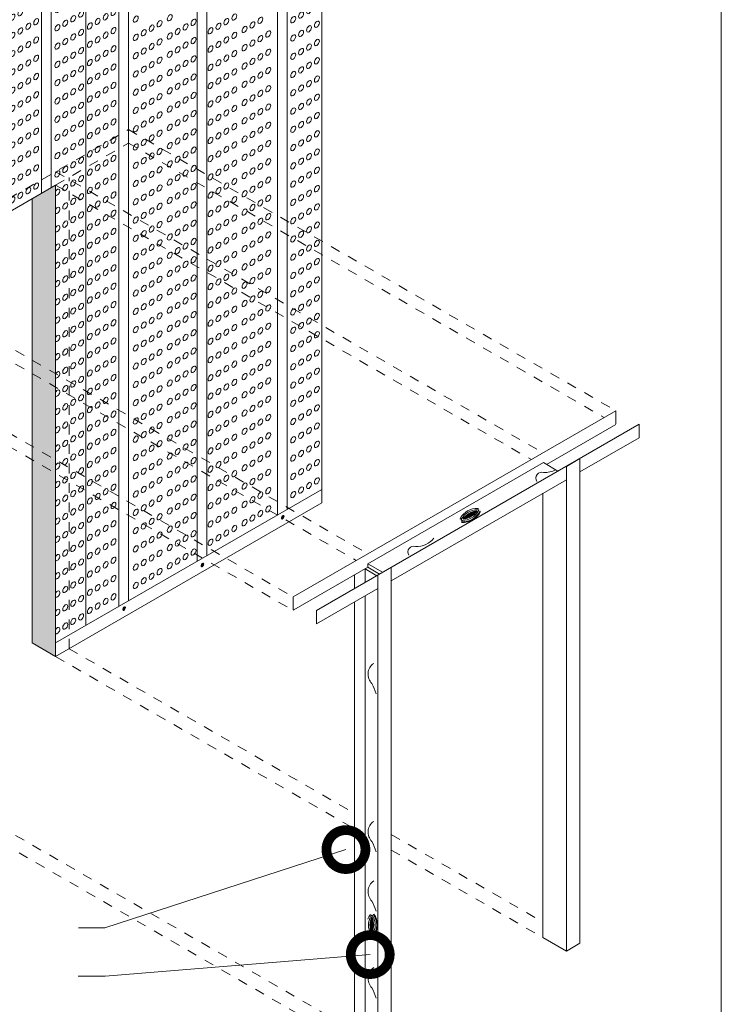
# Model space of a CAD drawing. Header units: millimetres. Extents: x 660.7 to 690.7, y 81.2 to 116.7.
# Tile 4 of 6: x 679.1 to 686.3, y 89.2 to 99.3. Entities that reach past the tile are written whole.
import ezdxf

# ---------------------------------------------------------------- set-up
doc = ezdxf.new("R2010")
doc.units = ezdxf.units.MM
doc.header["$LTSCALE"] = 0.025
doc.linetypes.add('DASHED2', pattern=[9.525, 6.35, -3.175])
doc.linetypes.add('HIDDEN', pattern=[0.375, 0.25, -0.125])
doc.layers.get('0').update_dxf_attribs({"lineweight": 5})
for name, color, linetype, lineweight in [('00-ACERO', 4, 'Continuous', 15), ('ESTRUCTURA', 251, 'Continuous', 9), ('hatch', 252, 'Continuous', 0), ('LAMINA ACCESORIOS', 1, 'Continuous', 20), ('PIJAS', 3, 'Continuous', 0), ('Poliestireno', 253, 'Continuous', 13), ('TEXTO', 7, 'DASHED2', 0)]:
    doc.layers.add(name, color=color, linetype=linetype, lineweight=lineweight)
doc.styles.add('Erika', font='techl___.ttf', dxfattribs={"height": 0.25})
doc.dimstyles.new('Erika', dxfattribs={"dimtxt": 0.25, "dimasz": 0.8, "dimexe": 0.5, "dimexo": 0.5, "dimgap": 0, "dimtad": 0, "dimlfac": 0.1, "dimzin": 1, "dimdsep": 46, "dimtxsty": 'Erika', "dimblk": 'DOTSMALL', "dimcen": 2.5, "dimse1": 1, "dimse2": 1, "dimclrd": 252, "dimclre": 252, "dimclrt": 256, "dimadec": 0, "dimazin": 0, "dimtfac": 1, "dimtmove": 0, "dimatfit": 3, "dimldrblk": 'DOTSMALL', "dimfxl": 0, "dimlwd": 0, "dimlwe": 0, "dimarcsym": 0})

# ---------------------------------------------------------------- blocks, each defined once
blk = doc.blocks.new('pij')
at = {"layer": 'PIJAS', "lineweight": 0}
for p, q in [((762.444, 94.483), (762.44, 94.486)), ((762.445, 94.475), (762.441, 94.478)), ((762.451, 94.495), (762.446, 94.497)), ((762.454, 94.5), (762.458, 94.498))]:
    blk.add_line(p, q, dxfattribs=at)
for centre, radius, start, end in [((762.449, 94.483), 0.01, 163.4425, 211.3049), ((762.459, 94.482), 0.0203, 131.3979, 168.6021), ((762.434, 94.487), 0.0193, 296.3011, 316.5575), ((762.431, 94.499), 0.0203, 311.3979, 348.6021), ((762.435, 94.478), 0.01, 343.4425, 31.3049), ((762.445, 94.485), 0.01, 268.6951, 316.5575), ((762.453, 94.49), 0.01, 88.6951, 136.5575), ((762.422, 94.503), 0.0389, 311.3979, 318.8318), ((762.451, 94.505), 0.01, 268.6951, 316.5575), ((762.439, 94.494), 0.0203, 311.3979, 348.6021), ((762.449, 94.493), 0.01, 343.4425, 31.3049)]:
    blk.add_arc(centre, radius, start, end, dxfattribs=at)
at = {"layer": 'PIJAS', "lineweight": 0, "extrusion": (0, 0, -1)}
for centre, major_axis, start_param, end_param in [((762.446, 94.49), (-0.0108, -0.0186), 6.167322, 9.561014), ((762.448, 94.488), (-0.0108, -0.0186), 5.759587, 10.581991), ((762.452, 94.486), (-0.0056, -0.00971), 5.759587, 9.948377)]:
    blk.add_ellipse(centre, major_axis=major_axis, ratio=0.440998, start_param=start_param, end_param=end_param, dxfattribs=at)
blk = doc.blocks.new('_DotSmall')
at = {"color": 0, "linetype": 'ByBlock', "const_width": 0.5}
blk.add_lwpolyline([(-0.0625, 0, 1), (0.0625, 0, 1)], format="xyb", close=True, dxfattribs=at)
blk = doc.blocks.new('t2')
at = {"layer": 'hatch', "color": 251, "linetype": 'ByBlock', "lineweight": 0, "extrusion": (0, 0, -1)}
for centre in [(645.818, 66.098), (645.902, 66.146), (645.649, 66), (645.733, 66.049), (645.818, 65.902), (645.902, 65.951), (645.649, 65.805), (645.733, 65.853), (645.818, 65.707), (645.902, 65.756), (645.649, 65.609), (645.733, 65.658), (645.902, 65.56), (645.733, 65.463), (645.818, 65.512), (645.649, 65.414), (645.902, 65.365), (645.733, 65.267), (645.818, 65.316), (645.649, 65.219), (645.902, 65.17), (645.733, 65.072), (645.818, 65.121), (645.649, 65.023), (645.818, 64.926), (645.902, 64.974), (645.649, 64.828), (645.733, 64.877), (645.818, 64.73), (645.902, 64.779), (645.649, 64.633), (645.733, 64.681), (645.818, 64.535), (645.902, 64.584), (645.649, 64.437), (645.733, 64.486), (645.818, 64.34), (645.902, 64.388), (645.649, 64.242), (645.733, 64.291), (645.902, 64.193), (645.733, 64.095), (645.818, 64.144), (645.649, 64.047), (645.902, 63.998), (645.733, 63.9), (645.818, 63.949), (645.649, 63.851), (645.902, 63.802), (645.733, 63.705), (645.818, 63.754), (645.649, 63.656), (645.818, 63.558), (645.902, 63.607), (645.649, 63.461), (645.733, 63.51), (645.818, 63.363), (645.902, 63.412), (645.649, 63.265), (645.733, 63.314), (645.818, 63.168), (645.902, 63.217), (645.649, 63.07), (645.733, 63.119), (645.818, 62.972), (645.902, 63.021), (645.649, 62.875), (645.733, 62.924), (645.902, 62.826), (645.733, 62.728), (645.818, 62.777), (645.649, 62.679), (645.902, 62.631), (645.733, 62.533), (645.818, 62.582), (645.649, 62.484), (645.902, 62.435), (645.733, 62.338), (645.818, 62.386), (645.649, 62.289), (645.818, 62.191), (645.902, 62.24), (645.649, 62.093), (645.733, 62.142), (645.818, 61.996), (645.902, 62.045), (645.649, 61.898), (645.733, 61.947), (645.818, 61.8), (645.902, 61.849), (645.649, 61.703), (645.733, 61.752), (645.733, 61.556), (645.818, 61.605), (645.902, 61.654), (645.649, 61.507), (645.902, 61.459), (645.733, 61.361), (645.818, 61.41), (645.649, 61.312), (645.902, 61.263), (645.733, 61.166), (645.818, 61.214), (645.649, 61.117), (645.902, 61.068), (645.733, 60.97), (645.818, 61.019), (645.649, 60.921), (645.818, 60.824), (645.902, 60.873), (645.649, 60.726), (645.733, 60.775), (645.818, 60.628), (645.902, 60.677), (645.649, 60.531), (645.733, 60.58), (645.818, 60.433), (645.902, 60.482), (645.649, 60.335), (645.733, 60.384), (645.733, 60.189), (645.818, 60.238), (645.902, 60.287), (645.649, 60.14), (645.902, 60.091), (645.733, 59.994), (645.818, 60.042), (645.649, 59.945), (645.902, 59.896), (645.733, 59.798), (645.818, 59.847), (645.649, 59.75), (645.902, 59.701), (645.733, 59.603), (645.818, 59.652), (645.649, 59.554), (645.818, 59.457), (645.902, 59.505), (645.649, 59.359), (645.733, 59.408), (645.818, 59.261), (645.902, 59.31), (645.649, 59.164), (645.733, 59.212)]:
    blk.add_ellipse(centre, major_axis=(-0.0187, -0.0324), ratio=0.57735, dxfattribs=at)
blk = doc.blocks.new('texp2')
at = {"layer": 'hatch', "color": 251, "linetype": 'ByBlock', "lineweight": 0, "extrusion": (0, 0, -1)}
for centre in [(607.275, 80.616), (607.36, 80.665), (607.444, 80.714), (607.191, 80.567), (607.444, 80.519), (606.964, 80.437), (607.275, 80.421), (607.36, 80.47), (606.795, 80.339), (606.88, 80.388), (607.191, 80.372), (607.444, 80.323), (606.561, 80.204), (606.711, 80.29), (606.88, 80.193), (606.964, 80.242), (607.275, 80.226), (607.36, 80.274), (606.392, 80.107), (606.477, 80.155), (606.711, 80.095), (606.795, 80.144), (607.191, 80.177), (607.444, 80.128), (606.308, 80.058), (606.561, 80.009), (606.88, 79.997), (606.964, 80.046), (607.191, 79.981), (607.275, 80.03), (607.36, 80.079), (606.042, 79.905), (606.127, 79.953), (606.392, 79.911), (606.477, 79.96), (606.711, 79.9), (606.795, 79.949), (607.36, 79.884), (607.444, 79.933), (605.873, 79.807), (605.958, 79.856), (606.308, 79.862), (606.561, 79.814), (606.88, 79.802), (606.964, 79.851), (607.191, 79.786), (607.275, 79.835), (605.639, 79.672), (605.724, 79.721), (606.042, 79.709), (606.127, 79.758), (606.308, 79.667), (606.392, 79.716), (606.477, 79.765), (606.711, 79.704), (606.795, 79.753), (607.36, 79.688), (607.444, 79.737), (605.47, 79.574), (605.555, 79.623), (605.873, 79.612), (605.958, 79.66), (606.127, 79.563), (606.477, 79.569), (606.561, 79.618), (606.88, 79.607), (606.964, 79.656), (607.191, 79.591), (607.275, 79.64), (605.639, 79.476), (605.724, 79.525), (605.958, 79.465), (606.042, 79.514), (606.308, 79.472), (606.392, 79.521), (606.711, 79.509), (606.795, 79.558), (606.964, 79.46), (607.36, 79.493), (607.444, 79.542), (605.47, 79.379), (605.555, 79.428), (605.873, 79.416), (606.127, 79.367), (606.477, 79.374), (606.561, 79.423), (606.795, 79.363), (606.88, 79.411), (607.191, 79.396), (607.275, 79.444), (605.639, 79.281), (605.724, 79.33), (605.958, 79.27), (606.042, 79.319), (606.308, 79.276), (606.392, 79.325), (606.711, 79.314), (606.964, 79.265), (607.275, 79.249), (607.36, 79.298), (607.444, 79.347), (605.47, 79.183), (605.555, 79.232), (605.873, 79.221), (606.127, 79.172), (606.477, 79.179), (606.561, 79.228), (606.795, 79.167), (606.88, 79.216), (607.191, 79.2), (607.444, 79.151), (605.555, 79.037), (605.639, 79.086), (605.724, 79.135), (605.958, 79.074), (606.042, 79.123), (606.308, 79.081), (606.392, 79.13), (606.711, 79.118), (606.964, 79.07), (607.275, 79.054), (607.36, 79.103), (605.47, 78.988), (605.724, 78.939), (605.873, 79.026), (606.042, 78.928), (606.127, 78.977), (606.392, 78.935), (606.477, 78.983), (606.561, 79.032), (606.795, 78.972), (606.88, 79.021), (607.191, 79.005), (607.444, 78.956), (605.555, 78.842), (605.639, 78.891), (605.873, 78.83), (605.958, 78.879), (606.308, 78.886), (606.561, 78.837), (606.711, 78.923), (606.88, 78.826), (606.964, 78.874), (607.275, 78.858), (607.36, 78.907), (605.47, 78.793), (605.724, 78.744), (606.042, 78.733), (606.127, 78.781), (606.392, 78.739), (606.477, 78.788), (606.711, 78.728), (606.795, 78.777), (607.191, 78.81), (607.444, 78.761), (605.555, 78.646), (605.639, 78.695), (605.873, 78.635), (605.958, 78.684), (606.308, 78.69), (606.561, 78.642), (606.88, 78.63), (606.964, 78.679), (607.191, 78.614), (607.275, 78.663), (607.36, 78.712), (605.47, 78.598), (605.724, 78.549), (606.042, 78.537), (606.127, 78.586), (606.392, 78.544), (606.477, 78.593), (606.711, 78.533), (606.795, 78.581), (607.36, 78.517), (607.444, 78.565), (605.47, 78.402), (605.555, 78.451), (605.639, 78.5), (605.873, 78.44), (605.958, 78.488), (606.308, 78.495), (606.561, 78.446), (606.88, 78.435), (606.964, 78.484), (607.275, 78.468), (605.639, 78.305), (605.724, 78.353), (606.042, 78.342), (606.127, 78.391), (606.308, 78.3), (606.392, 78.349), (606.477, 78.397), (606.711, 78.337), (606.795, 78.386), (607.36, 78.321), (607.444, 78.37), (605.47, 78.207), (605.555, 78.256), (605.873, 78.244), (605.958, 78.293), (606.127, 78.195), (606.477, 78.202), (606.561, 78.251), (607.275, 78.272), (605.639, 78.109), (605.724, 78.158), (605.958, 78.098), (606.042, 78.147), (606.308, 78.104), (606.392, 78.153), (607.36, 78.126), (607.444, 78.175), (605.47, 78.012), (605.555, 78.06), (605.873, 78.049), (606.127, 78), (607.275, 78.077), (605.639, 77.914), (605.724, 77.963), (605.958, 77.902), (606.042, 77.951), (607.275, 77.882), (607.36, 77.931), (607.444, 77.979), (605.47, 77.816), (605.555, 77.865), (605.873, 77.854), (607.444, 77.784), (605.555, 77.67), (605.639, 77.719), (605.724, 77.767), (607.275, 77.686), (607.36, 77.735), (605.47, 77.621), (607.444, 77.589), (607.275, 77.491), (607.36, 77.54), (607.444, 77.393), (607.275, 77.296), (607.36, 77.345), (607.36, 77.149), (607.444, 77.198), (607.275, 77.1), (607.36, 76.954), (607.444, 77.003), (607.275, 76.905), (607.36, 76.759), (607.444, 76.807), (607.275, 76.71), (607.444, 76.612), (607.275, 76.514), (607.36, 76.563), (607.444, 76.417), (607.275, 76.319), (607.36, 76.368), (607.444, 76.221), (607.275, 76.124), (607.36, 76.173), (607.444, 76.026), (607.275, 75.928), (607.36, 75.977), (607.36, 75.782), (607.444, 75.831), (607.275, 75.733), (607.36, 75.587), (607.444, 75.636), (607.275, 75.538), (607.36, 75.391), (607.444, 75.44), (607.275, 75.343), (607.444, 75.245), (607.275, 75.147), (607.36, 75.196), (607.444, 75.05), (607.275, 74.952), (607.36, 75.001), (607.444, 74.854), (607.275, 74.757), (607.36, 74.805), (607.444, 74.659), (607.275, 74.561), (607.36, 74.61), (607.36, 74.415), (607.444, 74.464), (607.275, 74.366), (607.36, 74.219), (607.444, 74.268), (607.275, 74.171), (607.36, 74.024), (607.444, 74.073), (607.275, 73.975), (607.444, 73.878), (607.275, 73.78), (607.36, 73.829)]:
    blk.add_ellipse(centre, major_axis=(-0.0187, -0.0324), ratio=0.57735, dxfattribs=at)
for centre in [(607.191, 78.419), (607.191, 78.224), (607.191, 78.028), (607.191, 77.833), (607.191, 77.638), (607.191, 77.442), (607.191, 77.247), (607.191, 77.052), (607.191, 76.856), (607.191, 76.661), (607.191, 76.466), (607.191, 76.27), (607.191, 76.075), (607.191, 75.88), (607.191, 75.684), (607.191, 75.489), (607.191, 75.294), (607.191, 75.098), (607.191, 74.903), (607.191, 74.708), (607.191, 74.512), (607.191, 74.317), (607.191, 74.122), (607.191, 73.926), (607.191, 73.731)]:
    blk.add_ellipse(centre, major_axis=(-0.0187, -0.0324), ratio=0.57735, start_param=1.556764, end_param=6.297218, dxfattribs=at)
at = {"layer": 'hatch', "linetype": 'ByBlock', "lineweight": 0}
blk.add_blockref('t2', (-40.631, 13.328), dxfattribs=at)

msp = doc.modelspace()

# ---------------------------------------------------------------- hatches: boundary and pattern name
h = msp.add_hatch(color=253)
h.paths.add_polyline_path([(682.868, 88.327, 0.414214), (682.668, 88.127), (682.668, 85.527, 0.414214), (682.968, 85.227), (685.587, 85.227, 0.414214), (685.887, 85.527), (685.887, 88.127, 0.414214), (685.687, 88.327)])
h.paths.add_polyline_path([(685.687, 87.927), (685.687, 85.627, -0.414214), (685.487, 85.427), (683.068, 85.427, -0.414214), (682.868, 85.627), (682.868, 87.927, -0.414214), (683.068, 88.127), (685.487, 88.127, -0.414214)], flags=16)
h.paths.add_polyline_path([(685.587, 87.827), (685.587, 85.627, -0.414214), (685.487, 85.527), (683.068, 85.527, -0.414214), (682.968, 85.627), (682.968, 87.827, -0.414214), (683.168, 88.027), (685.387, 88.027, -0.414214)], flags=0)
h.paths.add_polyline_path([(683.572, 87.733), (684.875, 87.733), (684.875, 85.477), (683.572, 85.477)], flags=8)
h.paths.add_polyline_path([(683.116, 89.512), (684.36, 89.512), (684.36, 89.221), (683.116, 89.221)], flags=9)
at = {"layer": 'hatch', "linetype": 'ByBlock', "lineweight": 0}
h = msp.add_hatch(dxfattribs=at)
h.set_pattern_fill('HONEY', color=256, scale=0.0096)
h.set_pattern_definition([(0, (105.238894, 27.227807), (0.04572, 0.0263964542), [0.03048, -0.06096]), (120, (105.238894, 27.227807), (-0.0457199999, 0.0263964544), [0.03048, -0.06096]), (60, (105.238894, 27.227807), (1e-10, 0.0527929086), [-0.06096, 0.03048])])
h.paths.add_polyline_path([(679.459, 97.58), (679.22, 97.441), (679.22, 93.018), (679.22, 92.88), (679.459, 92.741), (679.459, 92.88)])

# ---------------------------------------------------------------- linework, layer by layer
at = {"color": 254}
msp.add_lwpolyline([(664.697, 84.827), (686.287, 84.827), (686.287, 112.767), (664.697, 112.767)], close=True, dxfattribs=at)
at = {"layer": '00-ACERO', "linetype": 'ByBlock'}
for p, q in [((681.833, 101.024), (681.833, 94.25)), ((681.734, 100.967), (681.734, 94.193)), ((680.911, 100.492), (680.911, 93.718)), ((681.011, 100.549), (681.011, 93.776)), ((680.207, 100.085), (680.207, 93.311)), ((680.107, 100.027), (680.107, 93.254)), ((679.315, 99.57), (679.315, 97.497)), ((679.415, 99.628), (679.415, 97.554))]:
    msp.add_line(p, q, dxfattribs=at)
at = {"layer": 'ESTRUCTURA', "linetype": 'ByBlock', "lineweight": 0, "ltscale": 2}
for points in [[(684.396, 94.539, -0.71816), (684.465, 94.63, 0.147408), (684.588, 94.658, 0.147408)], [(683.609, 94.156, -0.300851), (683.792, 94.261, 0.181648), (683.797, 94.26, 0.181648)], [(683.623, 94.118, 0.317599), (683.817, 94.23, -0.181648), (683.817, 94.231, -0.181648)], [(683.624, 94.156, -0.260136), (683.784, 94.248, 0.181648), (683.8, 94.246, -8.999598)], [(683.627, 94.125, 0.300851), (683.81, 94.23, -0.181648), (683.811, 94.236, -0.181648)], [(683.634, 94.138, 0.260136), (683.794, 94.23, -0.181648), (683.8, 94.246, 8.999598)], [(683.609, 94.154, -0.21776), (683.608, 94.151, -0.21776)], [(683.616, 94.155, -0.21776), (683.614, 94.146, -0.21776)], [(683.624, 94.156, -0.21776), (683.619, 94.141, -0.924489)], [(683.634, 94.138, 0.21776), (683.619, 94.141, 0.924489)], [(683.63, 94.132, 0.21776), (683.621, 94.134, 0.21776)], [(683.625, 94.126, 0.21776), (683.622, 94.126, 0.21776)], [(683.082, 93.781, -0.71816), (683.151, 93.871, 0.252346), (683.34, 93.957, -0.878367)], [(682.746, 92.358, 0.072099), (682.703, 92.463, -0.469136), (682.722, 92.67, -0.878367)], [(682.746, 90.736, 0.072099), (682.703, 90.842, -0.469136), (682.722, 91.048, -0.878367)], [(682.746, 90.125, 0.072099), (682.703, 90.23, -0.469136), (682.722, 90.437, -0.878367)], [(682.662, 90.044, -0.06777), (682.685, 90.09, 0.181648), (682.688, 90.094)], [(682.692, 89.892, -0.260136), (682.692, 90.077, 0.181648), (682.703, 90.089, -8.999598)], [(682.713, 89.892, 0.260136), (682.713, 90.077, -0.181648), (682.703, 90.089, 8.999598)], [(682.721, 89.879, 0.300851), (682.721, 90.09, -0.181648), (682.717, 90.094, -0.181648)], [(682.724, 89.872, 0.317599), (682.724, 90.097, -0.181648), (682.724, 90.097, -0.181648)], [(682.685, 89.879, -0.06777), (682.662, 89.925, -0.06777)], [(682.686, 89.878, -0.21776), (682.688, 89.876, -0.21776)], [(682.689, 89.885, -0.21776), (682.696, 89.878, -0.21776)], [(682.692, 89.892, -0.21776), (682.703, 89.881, -0.924489)], [(682.713, 89.892, 0.21776), (682.703, 89.881, 0.924489)], [(682.716, 89.885, 0.21776), (682.71, 89.878, 0.21776)], [(682.719, 89.878, 0.21776), (682.717, 89.876, 0.21776)], [(682.746, 89.235, 0.072099), (682.703, 89.34, -0.469136), (682.722, 89.547, -0.878367)]]:
    msp.add_lwpolyline(points, format="xyb", dxfattribs=at)
for points in [[(683.779, 94.23, -0.022717), (683.779, 94.234, -0.022717), (683.776, 94.235, 0.202913), (683.639, 94.157, -0.028929), (683.639, 94.153, -0.028929), (683.643, 94.151, 0.202914)], [(683.647, 94.157, 0.161229), (683.771, 94.229, 0.161229)], [(683.655, 94.162, 0.064281), (683.763, 94.224, 0.064281)], [(682.706, 90.064, -0.022717), (682.703, 90.065, -0.022717), (682.7, 90.064, 0.202913), (682.699, 89.906, -0.028929), (682.703, 89.904, -0.028929), (682.706, 89.906, 0.202914)], [(682.703, 89.913, 0.161229), (682.703, 90.057, 0.161229)], [(682.703, 89.922, 0.064281), (682.703, 90.047, 0.064281)]]:
    msp.add_lwpolyline(points, format="xyb", close=True, dxfattribs=at)
at = {"layer": 'hatch', "linetype": 'HIDDEN', "lineweight": 0, "ltscale": 10}
for p, q in [((676.897, 96.239), (680.207, 98.15)), ((680.207, 98.15), (685.206, 95.263)), ((679.459, 97.58), (680.207, 98.011)), ((680.207, 98.011), (685.086, 95.194)), ((679.459, 97.718), (684.458, 94.832)), ((679.597, 92.821), (679.597, 97.659)), ((679.459, 97.58), (684.339, 94.762)), ((677.663, 96.681), (682.662, 93.795)), ((677.663, 96.543), (682.543, 93.726)), ((676.897, 96.239), (681.896, 93.352)), ((676.897, 96.101), (681.896, 93.214)), ((679.597, 92.821), (682.524, 91.131)), ((679.459, 92.741), (682.524, 90.972)), ((677.663, 91.704), (682.524, 88.898)), ((677.525, 91.625), (682.524, 88.738)), ((682.902, 90.913), (684.458, 90.015)), ((682.902, 90.754), (684.458, 89.855))]:
    msp.add_line(p, q, dxfattribs=at)
at = {"layer": 'hatch', "color": 251, "linetype": 'ByBlock', "lineweight": 0, "extrusion": (0, 0, -1)}
for centre in [(680.281, 99.284), (680.525, 99.237), (680.63, 99.298), (680.874, 99.251), (681.21, 99.258), (681.292, 99.305), (681.478, 99.225), (681.559, 99.272), (680.363, 99.144), (680.444, 99.191), (680.711, 99.157), (680.792, 99.204), (681.048, 99.164), (681.129, 99.211), (681.397, 99.178), (681.64, 99.131), (680.281, 99.097), (680.525, 99.05), (680.63, 99.111), (680.874, 99.064), (681.129, 99.024), (681.21, 99.071), (681.292, 99.117), (681.478, 99.038), (681.559, 99.084), (680.363, 98.956), (680.444, 99.003), (680.63, 98.923), (680.711, 98.97), (680.792, 99.017), (681.048, 98.977), (681.292, 98.93), (681.397, 98.991), (681.64, 98.944), (680.281, 98.909), (680.525, 98.862), (680.792, 98.829), (680.874, 98.876), (681.129, 98.836), (681.21, 98.883), (681.478, 98.85), (681.559, 98.897), (680.281, 98.722), (680.363, 98.769), (680.444, 98.816), (680.63, 98.736), (680.711, 98.782), (681.048, 98.789), (681.292, 98.742), (681.397, 98.803), (681.64, 98.756), (680.444, 98.628), (680.525, 98.675), (680.792, 98.642), (680.874, 98.689), (681.129, 98.649), (681.21, 98.696), (681.397, 98.616), (681.478, 98.663), (681.559, 98.709), (680.281, 98.534), (680.363, 98.581), (680.63, 98.548), (680.711, 98.595), (681.048, 98.602), (681.292, 98.555), (681.559, 98.522), (681.64, 98.569), (680.444, 98.44), (680.525, 98.487), (680.792, 98.454), (680.874, 98.501), (681.048, 98.414), (681.129, 98.461), (681.21, 98.508), (681.397, 98.428), (681.478, 98.475), (680.281, 98.347), (680.363, 98.394), (680.63, 98.361), (680.711, 98.407), (680.874, 98.314), (681.21, 98.321), (681.292, 98.367), (681.559, 98.334), (681.64, 98.381), (680.444, 98.253), (680.525, 98.3), (680.711, 98.22), (680.792, 98.267), (681.048, 98.227), (681.129, 98.274), (681.397, 98.241), (681.478, 98.287), (680.281, 98.159), (680.363, 98.206), (680.525, 98.112), (680.63, 98.173), (680.874, 98.126), (681.21, 98.133), (681.292, 98.18), (681.559, 98.147), (681.64, 98.194), (680.363, 98.019), (680.444, 98.065), (680.711, 98.032), (680.792, 98.079), (681.048, 98.039), (681.129, 98.086), (681.397, 98.053), (681.478, 98.1), (680.281, 97.972), (680.525, 97.925), (680.63, 97.986), (680.874, 97.939), (681.21, 97.946), (681.292, 97.992), (681.478, 97.912), (681.559, 97.959), (681.64, 98.006), (680.363, 97.831), (680.444, 97.878), (680.711, 97.845), (680.792, 97.892), (681.048, 97.852), (681.129, 97.899), (681.397, 97.866), (681.64, 97.819), (680.281, 97.784), (680.525, 97.737), (680.63, 97.798), (680.792, 97.704), (680.874, 97.751), (681.129, 97.711), (681.21, 97.758), (681.292, 97.805), (681.478, 97.725), (681.559, 97.772), (680.363, 97.644), (680.444, 97.69), (680.63, 97.611), (680.711, 97.657), (681.048, 97.664), (681.292, 97.617), (681.397, 97.678), (681.64, 97.631), (680.281, 97.597), (680.444, 97.503), (680.525, 97.55), (680.792, 97.517), (680.874, 97.564), (681.129, 97.524), (681.21, 97.57), (681.478, 97.537), (681.559, 97.584), (680.281, 97.409), (680.363, 97.456), (680.63, 97.423), (680.711, 97.47), (681.048, 97.477), (681.292, 97.43), (681.397, 97.491), (681.64, 97.444), (680.444, 97.315), (680.525, 97.362), (680.792, 97.329), (680.874, 97.376), (681.129, 97.336), (681.21, 97.383), (681.397, 97.303), (681.478, 97.35), (681.559, 97.397), (680.281, 97.222), (680.363, 97.269), (680.63, 97.235), (680.711, 97.282), (681.048, 97.289), (681.292, 97.242), (681.559, 97.209), (681.64, 97.256), (680.444, 97.128), (680.525, 97.175), (680.792, 97.142), (680.874, 97.189), (681.048, 97.102), (681.129, 97.149), (681.21, 97.195), (681.397, 97.116), (681.478, 97.162), (680.281, 97.034), (680.363, 97.081), (680.63, 97.048), (680.711, 97.095), (680.874, 97.001), (681.21, 97.008), (681.292, 97.055), (681.559, 97.022), (681.64, 97.069), (680.444, 96.94), (680.525, 96.987), (680.711, 96.907), (680.792, 96.954), (681.048, 96.914), (681.129, 96.961), (681.397, 96.928), (681.478, 96.975), (680.281, 96.847), (680.363, 96.894), (680.525, 96.8), (680.63, 96.86), (680.874, 96.814), (681.21, 96.82), (681.292, 96.867), (681.559, 96.834), (681.64, 96.881), (680.363, 96.706), (680.444, 96.753), (680.711, 96.72), (680.792, 96.767), (681.048, 96.727), (681.129, 96.774), (681.397, 96.741), (681.478, 96.787), (681.64, 96.694), (680.281, 96.659), (680.525, 96.612), (680.63, 96.673), (680.874, 96.626), (681.21, 96.633), (681.292, 96.68), (681.478, 96.6), (681.559, 96.647), (680.363, 96.519), (680.444, 96.565), (680.711, 96.532), (680.792, 96.579), (681.048, 96.539), (681.129, 96.586), (681.292, 96.492), (681.397, 96.553), (681.64, 96.506), (680.281, 96.472), (680.525, 96.425), (680.63, 96.485), (680.792, 96.392), (680.874, 96.439), (681.129, 96.399), (681.21, 96.445), (681.478, 96.412), (681.559, 96.459), (680.363, 96.331), (680.444, 96.378), (680.63, 96.298), (680.711, 96.345), (681.048, 96.352), (681.292, 96.305), (681.397, 96.365), (681.64, 96.319), (680.281, 96.284), (680.444, 96.19), (680.525, 96.237), (680.792, 96.204), (680.874, 96.251), (681.129, 96.211), (681.21, 96.258), (681.478, 96.225), (681.559, 96.272), (680.281, 96.097), (680.363, 96.143), (680.63, 96.11), (680.711, 96.157), (681.048, 96.164), (681.292, 96.117), (681.397, 96.178), (681.64, 96.131), (680.444, 96.003), (680.525, 96.05), (680.792, 96.017), (680.874, 96.064), (681.129, 96.024), (681.21, 96.07), (681.397, 95.99), (681.478, 96.037), (681.559, 96.084), (680.281, 95.909), (680.363, 95.956), (680.63, 95.923), (680.711, 95.97), (681.048, 95.977), (681.292, 95.93), (681.559, 95.897), (681.64, 95.944), (680.444, 95.815), (680.525, 95.862), (680.792, 95.829), (680.874, 95.876), (681.048, 95.789), (681.129, 95.836), (681.21, 95.883), (681.397, 95.803), (681.478, 95.85), (680.281, 95.722), (680.363, 95.768), (680.63, 95.735), (680.711, 95.782), (680.874, 95.689), (681.21, 95.695), (681.292, 95.742), (681.559, 95.709), (681.64, 95.756), (680.444, 95.628), (680.525, 95.675), (680.711, 95.595), (680.792, 95.642), (681.048, 95.602), (681.129, 95.649), (681.397, 95.615), (681.478, 95.662), (680.281, 95.534), (680.363, 95.581), (680.525, 95.487), (680.63, 95.548), (680.874, 95.501), (681.21, 95.508), (681.292, 95.555), (681.559, 95.522), (681.64, 95.569), (680.363, 95.393), (680.444, 95.44), (680.711, 95.407), (680.792, 95.454), (681.048, 95.414), (681.129, 95.461), (681.397, 95.428), (681.478, 95.475), (681.64, 95.381), (680.281, 95.347), (680.525, 95.3), (680.63, 95.36), (680.874, 95.313), (681.21, 95.32), (681.292, 95.367), (681.478, 95.287), (681.559, 95.334), (680.363, 95.206), (680.444, 95.253), (680.711, 95.22), (680.792, 95.267), (681.048, 95.227), (681.129, 95.273), (681.292, 95.18), (681.397, 95.24), (681.64, 95.194), (680.281, 95.159), (680.525, 95.112), (680.63, 95.173), (680.792, 95.079), (680.874, 95.126), (681.129, 95.086), (681.21, 95.133), (681.478, 95.1), (681.559, 95.147), (680.363, 95.018), (680.444, 95.065), (680.63, 94.985), (680.711, 95.032), (681.048, 95.039), (681.292, 94.992), (681.397, 95.053), (681.64, 95.006), (680.281, 94.972), (680.444, 94.878), (680.525, 94.925), (680.792, 94.892), (680.874, 94.938), (681.129, 94.898), (681.21, 94.945), (681.478, 94.912), (681.559, 94.959), (680.281, 94.784), (680.363, 94.831), (680.63, 94.798), (680.711, 94.845), (681.048, 94.852), (681.292, 94.805), (681.397, 94.865), (681.64, 94.819), (680.444, 94.69), (680.525, 94.737), (680.792, 94.704), (680.874, 94.751), (681.129, 94.711), (681.21, 94.758), (681.397, 94.678), (681.478, 94.725), (681.559, 94.772), (680.281, 94.597), (680.363, 94.643), (680.63, 94.61), (680.711, 94.657), (681.048, 94.664), (681.292, 94.617), (681.559, 94.584), (681.64, 94.631), (680.444, 94.503), (680.525, 94.55), (680.711, 94.47), (680.792, 94.517), (680.874, 94.563), (681.048, 94.477), (681.129, 94.523), (681.21, 94.57), (681.397, 94.49), (681.478, 94.537), (680.281, 94.409), (680.363, 94.456), (680.63, 94.423), (680.874, 94.376), (681.21, 94.383), (681.292, 94.43), (681.559, 94.397), (681.64, 94.443), (680.363, 94.268), (680.444, 94.315), (680.525, 94.362), (680.711, 94.282), (680.792, 94.329), (681.048, 94.289), (681.129, 94.336), (681.397, 94.303), (681.478, 94.35), (680.281, 94.221), (680.525, 94.175), (680.63, 94.235), (680.874, 94.188), (681.21, 94.195), (681.292, 94.242), (681.559, 94.209), (681.64, 94.256), (680.363, 94.081), (680.444, 94.128), (680.711, 94.095), (680.792, 94.142), (681.048, 94.102), (681.129, 94.148), (681.397, 94.115), (681.478, 94.162), (680.281, 94.034), (680.525, 93.987), (680.63, 94.048), (680.874, 94.001), (681.21, 94.008), (681.292, 94.055), (680.363, 93.893), (680.444, 93.94), (680.711, 93.907), (680.792, 93.954), (681.048, 93.914), (681.129, 93.961), (680.281, 93.846), (680.525, 93.8), (680.63, 93.86), (680.792, 93.767), (680.874, 93.813), (680.363, 93.706), (680.444, 93.753), (680.63, 93.673), (680.711, 93.72), (680.281, 93.659), (680.444, 93.565), (680.525, 93.612), (680.281, 93.471), (680.363, 93.518)]:
    msp.add_ellipse(centre, major_axis=(-0.0179, -0.0311), ratio=0.57735, dxfattribs=at)
at = {"layer": 'LAMINA ACCESORIOS', "linetype": 'ByBlock'}
for p, q in [((685.206, 95.263), (682.662, 93.795)), ((685.206, 95.128), (685.206, 95.263)), ((685.446, 95.125), (682.136, 93.214)), ((685.204, 95.124), (684.493, 94.713)), ((685.446, 94.987), (685.446, 95.125)), ((685.446, 94.987), (684.836, 94.635)), ((684.462, 94.731), (682.662, 93.692)), ((684.836, 94.773), (684.836, 89.797)), ((684.698, 94.693), (684.698, 89.717)), ((684.698, 94.555), (682.902, 93.518)), ((682.189, 94.455), (679.459, 92.88)), ((684.458, 94.417), (684.458, 89.855)), ((682.524, 93.715), (681.896, 93.352)), ((682.524, 93.715), (682.662, 93.795)), ((682.662, 93.657), (681.904, 93.219)), ((682.633, 93.64), (682.633, 93.501)), ((682.753, 93.57), (682.633, 93.64)), ((682.662, 93.657), (682.662, 93.692)), ((682.813, 93.605), (682.662, 93.692)), ((682.782, 93.587), (682.662, 93.657)), ((682.902, 93.657), (682.902, 88.68)), ((682.524, 93.577), (682.524, 93.438)), ((682.764, 93.577), (682.764, 88.6)), ((682.764, 93.438), (682.136, 93.076)), ((681.896, 93.223), (681.896, 93.352)), ((682.524, 93.3), (682.524, 88.738)), ((682.633, 93.363), (682.633, 88.801)), ((682.136, 93.076), (682.136, 93.214)), ((684.698, 89.717), (684.458, 89.855)), ((684.698, 89.717), (684.836, 89.797))]:
    msp.add_line(p, q, dxfattribs=at)
at = {"layer": 'LAMINA ACCESORIOS', "linetype": 'ByBlock', "lineweight": 0}
for p, q in [((684.462, 94.731), (684.612, 94.644)), ((684.698, 94.693), (684.836, 94.773)), ((682.189, 94.455), (682.189, 94.317)), ((682.189, 94.317), (679.459, 92.741)), ((679.22, 93.018), (679.22, 92.88)), ((679.22, 92.88), (679.459, 92.741)), ((679.459, 92.88), (679.459, 92.741))]:
    msp.add_line(p, q, dxfattribs=at)
at = {"layer": 'LAMINA ACCESORIOS', "linetype": 'ByBlock'}
msp.add_arc((681.901, 93.223), 0.005, 180, 300, dxfattribs=at)
at = {"layer": 'Poliestireno', "linetype": 'ByBlock'}
for p, q in [((682.189, 101.229), (682.189, 94.455)), ((679.77, 99.833), (679.77, 93.059)), ((679.459, 97.58), (677.663, 96.543)), ((679.459, 92.88), (679.459, 97.58)), ((679.22, 93.018), (679.22, 97.441))]:
    msp.add_line(p, q, dxfattribs=at)

# ---------------------------------------------------------------- block references
at = {"layer": 'hatch', "linetype": 'ByBlock', "lineweight": 0, "xscale": 0.96, "yscale": 0.96, "zscale": 0.96}
for name, p in [('t2', (62.073, 37.606)), ('t2', (59.987, 36.416)), ('texp2', (96.574, 22.225)), ('pij', (-50.161, 3.461)), ('pij', (-50.984, 2.971)), ('pij', (-51.788, 2.522))]:
    msp.add_blockref(name, p, dxfattribs=at)

# ---------------------------------------------------------------- leaders
at = {"layer": 'TEXTO', "linetype": 'ByBlock', "lineweight": 0}
for points in [[(682.437, 90.759), (679.964, 89.955), (679.693, 89.955)], [(682.686, 89.681), (679.968, 89.461), (679.691, 89.461)]]:
    msp.add_leader(points, dimstyle='Erika', override={"dimgap": 0, "dimtad": 0}, dxfattribs=at)

doc.saveas('drawing.dxf')
